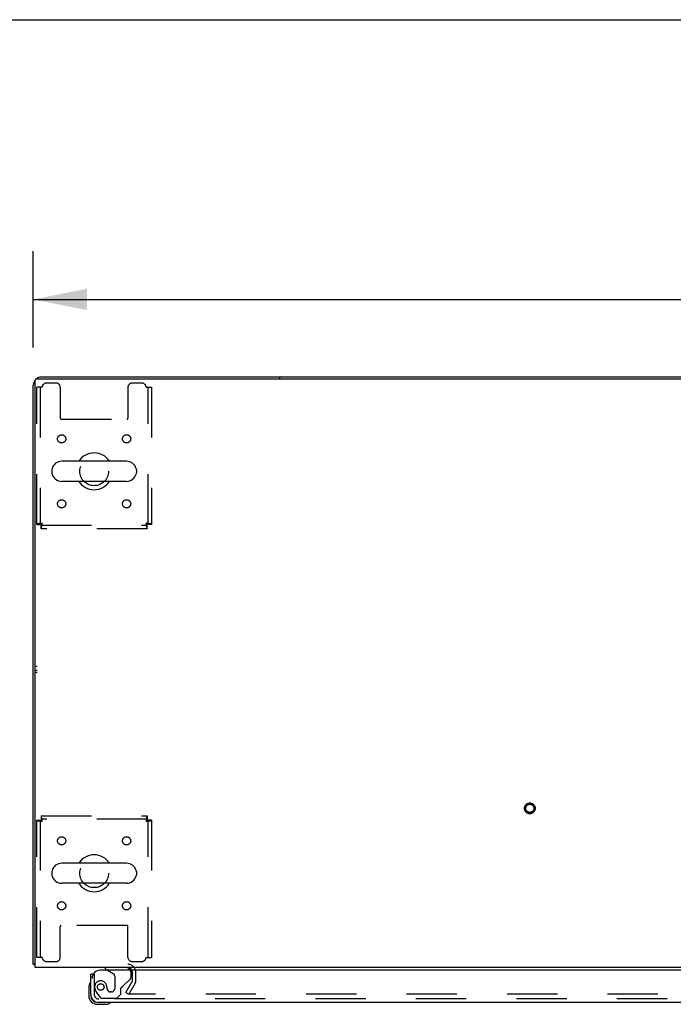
# Model space of a CAD drawing. Header units: inches. Extents: x 0 to 278, y 0 to 180.
# Tile 74 of 84: x 57 to 77, y 150 to 180. Entities that reach past the tile are written whole.
import ezdxf

# ---------------------------------------------------------------- set-up
doc = ezdxf.new("R2010")
doc.units = ezdxf.units.IN
doc.header["$LTSCALE"] = 15.310625
doc.header["$MEASUREMENT"] = 0
doc.linetypes.add('HIDDEN', pattern=[0.2, 0.1, -0.1])
doc.layers.get('0').update_dxf_attribs({"linetype": 'CONTINUOUS'})
for name, color, linetype in [('DEFAULT_2', 8, 'HIDDEN'), ('DIMENSIONS', 7, 'CONTINUOUS'), ('LEFTHAND_DOOR_ASSEMBLY', 7, 'CONTINUOUS'), ('WITNESSMARKS', 7, 'CONTINUOUS')]:
    doc.layers.add(name, color=color, linetype=linetype)
doc.styles.get("Standard").update_dxf_attribs({"font": 'arial.ttf'})
doc.dimstyles.new('DIMSTYLE_1', dxfattribs={"dimtxt": 1.228125, "dimasz": 1.6375, "dimexe": 0.09, "dimexo": 0.07, "dimgap": 0.0375, "dimtad": 0, "dimtih": 1, "dimtoh": 1, "dimzin": 4, "dimdsep": 46, "dimtxsty": 'Standard', "dimblk": '_FILLED', "dimblk1": '_FILLED', "dimblk2": '_FILLED', "dimcen": 0.09, "dimadec": 3, "dimazin": 1, "dimtfac": 1, "dimtdec": 3, "dimtofl": 0, "dimtmove": 0, "dimatfit": 3, "dimldrblk": '_FILLED', "dimfxl": 0, "dimtolj": 1, "dimtzin": 4, "dimarcsym": 0})

# ---------------------------------------------------------------- blocks, each defined once
blk = doc.blocks.new('_FILLED')
at = {"color": 0, "linetype": 'ByBlock'}
blk.add_solid([(0, 0), (-1, 0.2), (-1, -0.2)], dxfattribs=at)
blk = doc.blocks.new('*D1')
at = {"layer": 'DIMENSIONS', "color": 2, "linetype": 'Continuous'}
for p, q in [((57.697, 170.137), (57.697, 173.074)), ((135.447, 170.137), (135.447, 173.074)), ((57.697, 171.6), (93.812, 171.6)), ((135.447, 171.6), (99.332, 171.6))]:
    blk.add_line(p, q, dxfattribs=at)
at = {"layer": 'DIMENSIONS', "color": 2, "linetype": 'Continuous', "xscale": 1.6375, "yscale": 1.6375, "zscale": 1.6375, "rotation": 180}
blk.add_blockref('_FILLED', (57.697, 171.6), dxfattribs=at)
at = {"layer": 'DIMENSIONS', "color": 2, "linetype": 'Continuous', "xscale": 1.6375, "yscale": 1.6375, "zscale": 1.6375}
blk.add_blockref('_FILLED', (135.447, 171.6), dxfattribs=at)
at = {"layer": 'DIMENSIONS', "color": 2, "linetype": 'Continuous', "insert": (96.572, 172.214), "char_height": 1.2281, "width": 4.29159, "attachment_point": 2, "line_spacing_factor": 0.9}
blk.add_mtext('77.75', dxfattribs=at)

msp = doc.modelspace()

# ---------------------------------------------------------------- linework, layer by layer
at = {"color": 7, "linetype": 'Continuous'}
for p, q in [((0, 180.125), (278.375, 180.125)), ((65.197, 169.237), (65.197, 169.185)), ((65.197, 169.237), (127.947, 169.237)), ((60.538, 166.668), (58.563, 166.668)), ((58.263, 166.406), (58.263, 166.318)), ((60.838, 166.406), (60.838, 166.318)), ((60.538, 166.056), (58.563, 166.056)), ((60.538, 154.418), (58.563, 154.418)), ((58.263, 154.156), (58.263, 154.068)), ((60.838, 154.156), (60.838, 154.068)), ((60.538, 153.806), (58.563, 153.806)), ((57.749, 151.341), (57.697, 151.341))]:
    msp.add_line(p, q, dxfattribs=at)
at = {"color": 3, "linetype": 'Continuous'}
for p, q in [((57.943, 169.237), (65.197, 169.237)), ((57.697, 151.341), (57.697, 168.99)), ((57.749, 151.237), (57.749, 169.125)), ((57.809, 169.185), (135.335, 169.185)), ((135.395, 151.237), (57.749, 151.237))]:
    msp.add_line(p, q, dxfattribs=at)
for points in [[(57.725, 151.327), (57.721, 151.327), (57.717, 151.328), (57.714, 151.329), (57.712, 151.33), (57.709, 151.33), (57.706, 151.331), (57.704, 151.332), (57.702, 151.333), (57.7, 151.334), (57.699, 151.335), (57.698, 151.337), (57.697, 151.338), (57.697, 151.339), (57.697, 151.341)], [(57.749, 151.321), (57.749, 151.321), (57.745, 151.322), (57.74, 151.323), (57.736, 151.324), (57.732, 151.325), (57.725, 151.327)]]:
    msp.add_lwpolyline(points, dxfattribs=at)
for centre, radius, start, end in [((57.943, 168.99), 0.246, 90, 129.4399), ((57.943, 168.99), 0.246, 140.5601, 180), ((57.809, 169.125), 0.06, 90, 180), ((60.575, 151.094), 0.142, 26.4666, 90)]:
    msp.add_arc(centre, radius, start, end, dxfattribs=at)
at = {"color": 7, "linetype": 'Continuous'}
for centre, radius, start, end in [((59.551, 166.362), 0.562, 32.9567, 147.0433), ((58.563, 166.362), 0.306, 90, 164.3697), ((60.538, 166.362), 0.306, 15.6303, 90), ((58.407, 166.406), 0.144, 164.3697, 180), ((58.407, 166.318), 0.144, 180, 195.6303), ((58.563, 166.362), 0.306, 195.6303, 270), ((60.538, 166.362), 0.306, 270, 344.3697), ((60.695, 166.406), 0.144, 0, 15.6303), ((60.695, 166.318), 0.144, 344.3697, 360), ((59.551, 166.362), 0.562, 212.956, 327.044), ((59.551, 154.112), 0.562, 32.9567, 147.0433), ((58.563, 154.112), 0.306, 90, 164.3697), ((60.538, 154.112), 0.306, 15.6303, 90), ((58.407, 154.156), 0.144, 164.3697, 180), ((58.407, 154.068), 0.144, 180, 195.6303), ((58.563, 154.112), 0.306, 195.6303, 270), ((60.538, 154.112), 0.306, 270, 344.3697), ((60.695, 154.156), 0.144, 0, 15.6303), ((60.695, 154.068), 0.144, 344.3697, 360), ((59.551, 154.112), 0.562, 212.956, 327.044)]:
    msp.add_arc(centre, radius, start, end, dxfattribs=at)
at = {"layer": 'DEFAULT_2', "color": 8, "linetype": 'HIDDEN'}
for p, q in [((58.395, 169.049), (58.093, 169.049)), ((61.009, 169.049), (60.707, 169.049)), ((57.801, 164.746), (57.801, 168.924)), ((57.968, 168.924), (57.801, 168.924)), ((57.905, 168.924), (57.905, 164.746)), ((58.52, 168.924), (58.52, 167.979)), ((60.582, 168.924), (60.582, 167.979)), ((61.134, 168.924), (61.301, 168.924)), ((61.197, 164.746), (61.197, 168.924)), ((61.301, 168.924), (61.301, 164.746)), ((58.55, 167.949), (60.552, 167.949)), ((57.801, 164.746), (57.905, 164.746)), ((61.301, 164.746), (61.197, 164.746)), ((57.935, 164.612), (57.935, 164.716)), ((57.935, 164.716), (61.167, 164.716)), ((61.167, 164.612), (57.935, 164.612)), ((61.167, 164.612), (61.167, 164.716)), ((57.935, 155.862), (57.935, 155.758)), ((57.935, 155.862), (61.167, 155.862)), ((61.167, 155.758), (57.935, 155.758)), ((61.167, 155.862), (61.167, 155.758)), ((57.801, 151.549), (57.801, 155.728)), ((57.801, 155.728), (57.905, 155.728)), ((57.905, 155.728), (57.905, 151.549)), ((61.197, 151.549), (61.197, 155.728)), ((61.301, 155.728), (61.197, 155.728)), ((61.301, 155.728), (61.301, 151.549)), ((58.52, 151.549), (58.52, 152.494)), ((60.552, 152.524), (58.55, 152.524)), ((60.582, 151.549), (60.582, 152.494)), ((57.968, 151.549), (57.801, 151.549)), ((61.134, 151.549), (61.301, 151.549)), ((58.093, 151.424), (58.395, 151.424)), ((60.707, 151.424), (61.009, 151.424)), ((60.718, 150.833), (60.718, 151.094)), ((60.822, 150.833), (60.822, 151.094)), ((60.517, 150.476), (60.713, 150.816)), ((60.803, 150.764), (60.607, 150.424)), ((60.517, 150.476), (60.607, 150.424)), ((95.103, 150.424), (60.653, 150.424))]:
    msp.add_line(p, q, dxfattribs=at)
for points in [[(57.968, 164.779), (57.949, 164.776), (57.931, 164.774), (57.913, 164.772), (57.895, 164.769), (57.879, 164.767), (57.864, 164.765), (57.85, 164.762), (57.837, 164.76), (57.826, 164.758), (57.817, 164.755), (57.81, 164.753), (57.805, 164.751), (57.802, 164.748), (57.801, 164.746)], [(57.968, 164.779), (57.961, 164.776), (57.954, 164.774), (57.947, 164.772), (57.94, 164.769), (57.934, 164.767), (57.929, 164.765), (57.923, 164.762), (57.919, 164.76), (57.914, 164.758), (57.911, 164.755), (57.908, 164.753), (57.906, 164.751), (57.905, 164.748), (57.905, 164.746)], [(57.935, 164.612), (57.937, 164.613), (57.94, 164.616), (57.942, 164.621), (57.944, 164.628), (57.947, 164.637), (57.949, 164.648), (57.951, 164.661), (57.954, 164.675), (57.956, 164.69), (57.958, 164.706), (57.961, 164.724), (57.963, 164.742), (57.965, 164.76), (57.968, 164.779)], [(57.935, 164.716), (57.937, 164.716), (57.94, 164.717), (57.942, 164.719), (57.944, 164.722), (57.947, 164.725), (57.949, 164.73), (57.951, 164.734), (57.954, 164.74), (57.956, 164.745), (57.958, 164.751), (57.961, 164.758), (57.963, 164.765), (57.965, 164.772), (57.968, 164.779)], [(61.197, 164.746), (61.196, 164.748), (61.195, 164.751), (61.193, 164.753), (61.191, 164.755), (61.187, 164.758), (61.183, 164.76), (61.178, 164.762), (61.173, 164.765), (61.167, 164.767), (61.161, 164.769), (61.155, 164.772), (61.148, 164.774), (61.141, 164.776), (61.134, 164.779)], [(61.134, 164.779), (61.136, 164.76), (61.139, 164.742), (61.141, 164.724), (61.143, 164.706), (61.146, 164.69), (61.148, 164.675), (61.15, 164.661), (61.153, 164.648), (61.155, 164.637), (61.157, 164.628), (61.16, 164.621), (61.162, 164.616), (61.164, 164.613), (61.167, 164.612)], [(61.301, 164.746), (61.3, 164.748), (61.297, 164.751), (61.291, 164.753), (61.284, 164.755), (61.275, 164.758), (61.264, 164.76), (61.252, 164.762), (61.238, 164.765), (61.223, 164.767), (61.206, 164.769), (61.189, 164.772), (61.171, 164.774), (61.153, 164.776), (61.134, 164.779)], [(61.134, 164.779), (61.136, 164.772), (61.139, 164.765), (61.141, 164.758), (61.143, 164.751), (61.146, 164.745), (61.148, 164.74), (61.15, 164.734), (61.153, 164.73), (61.155, 164.725), (61.157, 164.722), (61.16, 164.719), (61.162, 164.717), (61.164, 164.716), (61.167, 164.716)], [(57.968, 155.695), (57.965, 155.714), (57.963, 155.732), (57.961, 155.75), (57.958, 155.767), (57.956, 155.784), (57.954, 155.799), (57.951, 155.813), (57.949, 155.825), (57.947, 155.836), (57.944, 155.845), (57.942, 155.852), (57.94, 155.858), (57.937, 155.861), (57.935, 155.862)], [(57.968, 155.695), (57.965, 155.702), (57.963, 155.709), (57.961, 155.716), (57.958, 155.722), (57.956, 155.728), (57.954, 155.734), (57.951, 155.739), (57.949, 155.744), (57.947, 155.748), (57.944, 155.752), (57.942, 155.754), (57.94, 155.756), (57.937, 155.757), (57.935, 155.758)], [(61.167, 155.862), (61.164, 155.861), (61.162, 155.858), (61.16, 155.852), (61.157, 155.845), (61.155, 155.836), (61.153, 155.825), (61.15, 155.813), (61.148, 155.799), (61.146, 155.784), (61.143, 155.767), (61.141, 155.75), (61.139, 155.732), (61.136, 155.714), (61.134, 155.695)], [(61.167, 155.758), (61.164, 155.757), (61.162, 155.756), (61.16, 155.754), (61.157, 155.752), (61.155, 155.748), (61.153, 155.744), (61.15, 155.739), (61.148, 155.734), (61.146, 155.728), (61.143, 155.722), (61.141, 155.716), (61.139, 155.709), (61.136, 155.702), (61.134, 155.695)], [(57.801, 155.728), (57.802, 155.725), (57.805, 155.723), (57.81, 155.721), (57.817, 155.718), (57.826, 155.716), (57.837, 155.714), (57.85, 155.711), (57.864, 155.709), (57.879, 155.707), (57.895, 155.704), (57.913, 155.702), (57.931, 155.7), (57.949, 155.697), (57.968, 155.695)], [(57.905, 155.728), (57.905, 155.725), (57.906, 155.723), (57.908, 155.721), (57.911, 155.718), (57.914, 155.716), (57.919, 155.714), (57.923, 155.711), (57.929, 155.709), (57.934, 155.707), (57.94, 155.704), (57.947, 155.702), (57.954, 155.7), (57.961, 155.697), (57.968, 155.695)], [(61.134, 155.695), (61.141, 155.697), (61.148, 155.7), (61.155, 155.702), (61.161, 155.704), (61.167, 155.707), (61.173, 155.709), (61.178, 155.711), (61.183, 155.714), (61.187, 155.716), (61.191, 155.718), (61.193, 155.721), (61.195, 155.723), (61.196, 155.725), (61.197, 155.728)], [(61.134, 155.695), (61.153, 155.697), (61.171, 155.7), (61.189, 155.702), (61.206, 155.704), (61.223, 155.707), (61.238, 155.709), (61.252, 155.711), (61.264, 155.714), (61.275, 155.716), (61.284, 155.718), (61.291, 155.721), (61.297, 155.723), (61.3, 155.725), (61.301, 155.728)], [(60.635, 150.449), (60.635, 150.448), (60.634, 150.446), (60.634, 150.444), (60.633, 150.442), (60.633, 150.442)], [(60.633, 150.442), (60.633, 150.44), (60.634, 150.438), (60.634, 150.436), (60.635, 150.434), (60.636, 150.432), (60.638, 150.431), (60.639, 150.429), (60.641, 150.428), (60.643, 150.427), (60.645, 150.426), (60.647, 150.425)], [(60.653, 150.424), (60.651, 150.424), (60.649, 150.425), (60.647, 150.425)]]:
    msp.add_lwpolyline(points, dxfattribs=at)
for centre, radius in [((58.561, 167.351), 0.125), ((60.54, 167.351), 0.125), ((59.551, 166.362), 0.438), ((58.561, 165.372), 0.125), ((60.54, 165.372), 0.125), ((72.829, 156.091), 0.164), ((72.829, 156.091), 0.124), ((58.561, 155.101), 0.125), ((60.54, 155.101), 0.125), ((59.551, 154.112), 0.438), ((58.561, 153.122), 0.125), ((60.54, 153.122), 0.125)]:
    msp.add_circle(centre, radius, dxfattribs=at)
for centre, radius, start, end in [((58.093, 168.924), 0.125, 90, 180), ((58.395, 168.924), 0.125, 0, 90), ((60.707, 168.924), 0.125, 90, 180), ((61.009, 168.924), 0.125, 0, 90), ((58.55, 167.979), 0.03, 180, 270), ((60.552, 167.979), 0.03, 270, 360), ((58.55, 152.494), 0.03, 90, 180), ((60.552, 152.494), 0.03, 0, 90), ((58.093, 151.549), 0.125, 180, 270), ((58.395, 151.549), 0.125, 270, 360), ((60.707, 151.549), 0.125, 180, 270), ((61.009, 151.549), 0.125, 270, 360), ((60.575, 151.094), 0.246, 0, 90), ((60.575, 151.094), 0.142, 0, 26.4666), ((60.685, 150.833), 0.033, 330, 360), ((60.685, 150.833), 0.137, 330, 360)]:
    msp.add_arc(centre, radius, start, end, dxfattribs=at)
at = {"layer": 'LEFTHAND_DOOR_ASSEMBLY', "color": 7, "linetype": 'Continuous'}
for p, q in [((59.889, 151.237), (59.889, 151.198)), ((59.522, 151.033), (59.447, 151.033)), ((59.889, 151.198), (59.958, 151.158)), ((59.387, 150.638), (59.387, 150.382)), ((59.447, 150.425), (59.447, 150.382)), ((59.65, 150.179), (59.693, 150.179)), ((59.65, 150.119), (59.906, 150.119))]:
    msp.add_line(p, q, dxfattribs=at)
at = {"layer": 'LEFTHAND_DOOR_ASSEMBLY', "color": 8, "linetype": 'HIDDEN'}
for p, q in [((60.519, 151.237), (59.889, 151.237)), ((59.551, 151.033), (59.522, 151.033)), ((59.551, 151.033), (59.551, 150.425)), ((59.958, 151.158), (60.127, 151.06)), ((60.177, 150.973), (60.177, 150.594)), ((60.676, 150.957), (60.676, 151.08)), ((60.427, 150.667), (60.647, 150.887)), ((59.625, 150.482), (59.727, 150.337)), ((59.948, 150.594), (59.948, 150.582)), ((60.079, 150.496), (60.046, 150.496)), ((60.243, 150.304), (60.369, 150.43)), ((60.369, 150.43), (60.369, 150.609)), ((95.388, 150.283), (59.693, 150.283)), ((59.791, 150.304), (60.243, 150.304))]:
    msp.add_line(p, q, dxfattribs=at)
at = {"layer": 'LEFTHAND_DOOR_ASSEMBLY', "color": 3, "linetype": 'Continuous'}
for p, q in [((59.447, 150.425), (59.447, 151.033)), ((95.572, 151.158), (59.739, 151.158)), ((59.693, 150.179), (95.388, 150.179))]:
    msp.add_line(p, q, dxfattribs=at)
at = {"layer": 'LEFTHAND_DOOR_ASSEMBLY', "color": 8, "linetype": 'HIDDEN'}
msp.add_circle((59.751, 150.646), 0.101, dxfattribs=at)
at = {"layer": 'LEFTHAND_DOOR_ASSEMBLY', "color": 7, "linetype": 'Continuous'}
for centre, radius, start, end in [((60.519, 151.08), 0.157, 29.8303, 90), ((59.637, 150.638), 0.25, 149.1101, 180), ((59.435, 150.759), 0.015, 96.3796, 149.1101), ((59.432, 150.759), 0.015, 0, 83.6204), ((59.65, 150.382), 0.263, 180, 270), ((59.65, 150.382), 0.203, 180, 270), ((59.906, 150.369), 0.25, 270, 300.8899), ((60.027, 150.164), 0.015, 6.3796, 90), ((60.027, 150.167), 0.015, 300.8899, 353.6204)]:
    msp.add_arc(centre, radius, start, end, dxfattribs=at)
at = {"layer": 'LEFTHAND_DOOR_ASSEMBLY', "color": 3, "linetype": 'Continuous'}
for centre, radius, start, end in [((59.739, 150.908), 0.25, 90, 180), ((59.693, 150.425), 0.246, 180, 270)]:
    msp.add_arc(centre, radius, start, end, dxfattribs=at)
at = {"layer": 'LEFTHAND_DOOR_ASSEMBLY', "color": 8, "linetype": 'HIDDEN'}
for centre, radius, start, end in [((60.077, 150.973), 0.1, 0, 59.908), ((60.576, 150.957), 0.1, 315, 360), ((60.519, 151.08), 0.157, 0, 29.8303), ((59.751, 150.646), 0.187, 17.8482, 196.8439), ((59.555, 150.582), 0.393, 1.6599, 17.9298), ((60.408, 150.609), 0.039, 111.6096, 180), ((60.357, 150.738), 0.1, 291.6096, 315), ((59.693, 150.425), 0.142, 180, 270), ((59.941, 150.703), 0.386, 196.8439, 215.1), ((59.791, 150.383), 0.079, 215.1, 270), ((60.046, 150.594), 0.098, 180, 270), ((60.079, 150.594), 0.098, 270, 360)]:
    msp.add_arc(centre, radius, start, end, dxfattribs=at)
at = {"layer": 'WITNESSMARKS', "color": 40, "linetype": 'Continuous'}
for p, q in [((57.749, 160.424), (57.811, 160.424)), ((57.749, 160.299), (57.811, 160.299)), ((57.749, 160.237), (57.811, 160.237))]:
    msp.add_line(p, q, dxfattribs=at)

# ---------------------------------------------------------------- dimensions: what is measured, and where the dimension line sits
at = {"layer": 'DIMENSIONS', "color": 2, "linetype": 'Continuous'}
dim = msp.add_linear_dim(base=(57.697, 171.6), p1=(135.447, 173.144), p2=(57.697, 173.144), angle=180, dimstyle='DIMSTYLE_1', dxfattribs=at)
dim.commit()
dim.dimension.update_dxf_attribs({"geometry": '*D1', "text_midpoint": (96.576, 171.584), "dimtype": 160})

doc.saveas('drawing.dxf')
